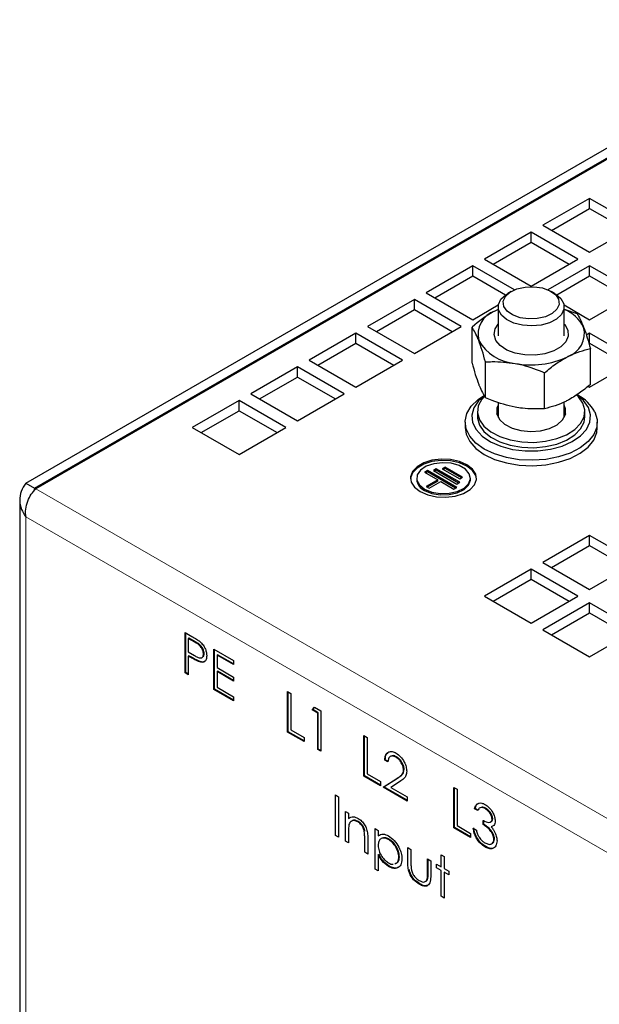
# Model space of a CAD drawing. Header units: millimetres. Extents: x 5 to 418, y 2 to 292.
# Tile 7 of 12: x 240 to 268, y 147 to 195. Entities that reach past the tile are written whole.
import ezdxf

# ---------------------------------------------------------------- set-up
doc = ezdxf.new("R2010")
doc.units = ezdxf.units.MM

msp = doc.modelspace()

# ---------------------------------------------------------------- linework, layer by layer
at = {"color": 7, "linetype": 'Continuous', "lineweight": 25}
for p, q in [((240.2724, 172.2232), (279.1633, 194.6744)), ((240.6967, 171.9782), (279.1067, 194.1519)), ((278.937, 193.9886), (240.7532, 171.9456)), ((267.5667, 186.0205), (265.304, 184.7142)), ((269.8295, 184.7142), (267.5667, 186.0205)), ((267.5667, 185.5305), (267.5667, 186.0205)), ((265.7283, 184.4692), (267.5667, 185.5305)), ((267.5667, 185.5305), (269.4051, 184.4692)), ((265.304, 184.7142), (267.5667, 183.408)), ((267.5667, 183.408), (269.8295, 184.7142)), ((264.7383, 184.3876), (262.4755, 183.0814)), ((267.001, 183.0814), (264.7383, 184.3876)), ((264.7383, 183.8977), (264.7383, 184.3876)), ((262.8999, 182.8364), (264.7383, 183.8977)), ((264.7383, 183.8977), (266.5767, 182.8364)), ((261.9099, 182.7548), (259.6471, 181.4486)), ((263.9275, 181.5901), (261.9099, 182.7548)), ((261.9099, 182.2649), (261.9099, 182.7548)), ((262.4755, 183.0814), (264.7383, 181.7751)), ((264.7383, 181.7751), (267.001, 183.0814)), ((267.5667, 182.7548), (265.549, 181.5901)), ((269.8295, 181.4486), (267.5667, 182.7548)), ((267.5667, 182.2649), (267.5667, 182.7548)), ((260.0714, 181.2036), (261.9099, 182.2649)), ((261.9099, 182.2649), (263.4986, 181.3477)), ((265.9779, 181.3477), (267.5667, 182.2649)), ((267.5667, 182.2649), (269.4051, 181.2036)), ((259.6471, 181.4486), (261.9099, 180.1423)), ((263.7765, 181.5148), (263.6067, 181.4168)), ((265.8698, 181.4168), (265.7001, 181.5148)), ((267.5667, 180.1423), (269.8295, 181.4486)), ((259.0814, 181.122), (256.8187, 179.8158)), ((261.3442, 179.8158), (259.0814, 181.122)), ((259.0814, 180.6321), (259.0814, 181.122)), ((261.9099, 180.1423), (263.1463, 180.8561)), ((263.1383, 180.7637), (263.1383, 179.3639)), ((266.3303, 180.8561), (267.5667, 180.1423)), ((266.3383, 179.3639), (266.3383, 180.7637)), ((257.243, 179.5708), (259.0814, 180.6321)), ((259.0814, 180.6321), (260.9198, 179.5708)), ((263.1383, 180.6404), (262.9815, 180.5638)), ((263.1383, 180.6323), (262.9815, 180.5638)), ((266.3383, 180.6511), (266.9515, 180.4387)), ((256.8187, 179.8158), (259.0814, 178.5095)), ((259.0814, 178.5095), (261.3442, 179.8158)), ((256.253, 179.4892), (253.9903, 178.1829)), ((258.5157, 178.1829), (256.253, 179.4892)), ((256.253, 178.9993), (256.253, 179.4892)), ((261.8749, 178.0448), (261.8749, 179.7886)), ((267.5667, 179.4892), (267.4012, 179.3936)), ((269.8295, 178.1829), (267.5667, 179.4892)), ((267.5667, 178.9993), (267.5667, 179.4892)), ((254.4146, 177.938), (256.253, 178.9993)), ((256.253, 178.9993), (258.0914, 177.938)), ((267.5667, 178.9993), (269.4051, 177.938)), ((267.6017, 177.003), (267.6017, 178.7467)), ((253.9903, 178.1829), (256.253, 176.8767)), ((256.253, 176.8767), (258.5157, 178.1829)), ((262.5251, 176.3528), (262.5251, 178.0966)), ((267.5667, 176.8767), (269.8295, 178.1829)), ((253.4246, 177.8564), (251.1618, 176.5501)), ((255.6873, 176.5501), (253.4246, 177.8564)), ((253.4246, 177.3665), (253.4246, 177.8564)), ((265.3885, 175.8319), (265.3885, 177.5757)), ((251.5862, 176.3052), (253.4246, 177.3665)), ((253.4246, 177.3665), (255.263, 176.3052)), ((251.1618, 176.5501), (253.4246, 175.2439)), ((253.4246, 175.2439), (255.6873, 176.5501)), ((267.494, 176.9187), (267.5667, 176.8767)), ((250.5961, 176.2236), (248.3334, 174.9173)), ((252.8589, 174.9173), (250.5961, 176.2236)), ((250.5961, 175.7336), (250.5961, 176.2236)), ((263.1383, 176.1383), (263.1383, 175.4055)), ((266.3383, 175.4055), (266.3383, 176.1602)), ((248.7577, 174.6724), (250.5961, 175.7336)), ((250.5961, 175.7336), (252.4346, 174.6724)), ((262.1383, 175.7012), (262.1383, 175.4399)), ((266.403, 175.5705), (266.3383, 175.7356)), ((267.3383, 175.4399), (267.3383, 175.7012)), ((261.5383, 175.1786), (261.5383, 174.9173)), ((267.9383, 174.9173), (267.9383, 175.1786)), ((248.3334, 174.9173), (250.5961, 173.6111)), ((250.5961, 173.6111), (252.8589, 174.9173)), ((259.721, 172.8373), (259.5796, 172.7557)), ((259.5796, 172.7557), (260.216, 172.3883)), ((259.721, 172.772), (259.6362, 172.723)), ((261.1353, 172.0209), (259.721, 172.8373)), ((259.721, 172.772), (259.721, 172.8373)), ((261.0787, 171.9883), (259.721, 172.772)), ((260.1453, 172.919), (260.0039, 172.8373)), ((260.0039, 172.8373), (261.1353, 172.1842)), ((260.1453, 172.8537), (260.0605, 172.8047)), ((261.2767, 172.2658), (260.1453, 172.919)), ((260.1453, 172.8537), (260.1453, 172.919)), ((261.2201, 172.2332), (260.1453, 172.8537)), ((260.5696, 173.0006), (260.4282, 172.919)), ((260.4282, 172.919), (261.2767, 172.4291)), ((260.5696, 172.9353), (260.4847, 172.8863)), ((261.4181, 172.5108), (260.5696, 173.0006)), ((260.5696, 172.9353), (260.5696, 173.0006)), ((261.3615, 172.4781), (260.5696, 172.9353)), ((240.2724, 172.2232), (240.6967, 171.9782)), ((259.1956, 172.4681), (259.1956, 172.4028)), ((260.216, 172.3883), (259.6503, 172.0617)), ((260.216, 172.323), (259.7069, 172.0291)), ((259.7918, 171.9801), (260.3574, 172.3067)), ((260.216, 172.323), (260.216, 172.3883)), ((260.3574, 172.3067), (260.9938, 171.9393)), ((261.1353, 172.1842), (261.2767, 172.2658)), ((261.2767, 172.4291), (261.4181, 172.5108)), ((261.7956, 172.4028), (261.7956, 172.4681)), ((240.6967, 171.9782), (240.6573, 171.833)), ((259.6503, 172.0617), (259.7918, 171.9801)), ((260.9938, 171.9393), (261.1353, 172.0209)), ((239.9795, 171.4066), (239.9795, 115.7186)), ((267.5667, 169.6923), (265.304, 168.386)), ((269.8295, 168.386), (267.5667, 169.6923)), ((267.5667, 169.2024), (267.5667, 169.6923)), ((265.7283, 168.1411), (267.5667, 169.2024)), ((267.5667, 169.2024), (269.4051, 168.1411)), ((265.304, 168.386), (267.5667, 167.0798)), ((267.5667, 167.0798), (269.8295, 168.386)), ((264.7383, 168.0595), (262.4755, 166.7532)), ((267.001, 166.7532), (264.7383, 168.0595)), ((264.7383, 167.5696), (264.7383, 168.0595)), ((262.8999, 166.5083), (264.7383, 167.5696)), ((264.7383, 167.5696), (266.5767, 166.5083)), ((262.4755, 166.7532), (264.7383, 165.447)), ((264.7383, 165.447), (267.001, 166.7532)), ((267.5667, 166.4267), (265.304, 165.1204)), ((269.8295, 165.1204), (267.5667, 166.4267)), ((267.5667, 165.9367), (267.5667, 166.4267)), ((265.7283, 164.8755), (267.5667, 165.9367)), ((267.5667, 165.9367), (269.4051, 164.8755)), ((265.304, 165.1204), (267.5667, 163.8142)), ((267.5667, 163.8142), (269.8295, 165.1204)), ((247.9853, 164.9945), (248.3181, 164.8024)), ((247.9853, 163.0348), (247.9853, 164.9945)), ((248.0136, 163.0511), (248.0136, 164.9782)), ((248.1659, 164.7219), (248.1376, 164.7056)), ((248.1376, 164.7056), (248.1376, 164.0523)), ((248.448, 164.5264), (248.1376, 164.7056)), ((248.4763, 164.5427), (248.1659, 164.7219)), ((249.3777, 164.1906), (250.3351, 163.638)), ((249.3777, 162.231), (249.3777, 164.1906)), ((249.406, 162.2473), (249.406, 164.1743)), ((248.1376, 164.0523), (248.4347, 163.8765)), ((248.1659, 163.8677), (248.1376, 163.8514)), ((248.1376, 163.8514), (248.1376, 162.9469)), ((248.259, 163.7813), (248.1376, 163.8514)), ((248.2872, 163.7976), (248.1659, 163.8677)), ((248.9056, 163.9694), (248.8773, 163.9531)), ((249.5583, 163.9181), (249.53, 163.9017)), ((249.53, 163.9017), (249.53, 163.2988)), ((250.3351, 163.437), (249.53, 163.9017)), ((250.3351, 163.4697), (249.5583, 163.9181)), ((250.3351, 163.638), (250.3351, 163.437)), ((248.7193, 163.5804), (248.691, 163.564)), ((249.53, 163.2988), (250.3351, 162.834)), ((249.5583, 163.1141), (249.53, 163.0978)), ((250.3351, 162.6657), (249.5583, 163.1141)), ((248.0136, 163.0511), (247.9853, 163.0348)), ((248.1376, 162.9469), (247.9853, 163.0348)), ((248.1376, 162.9501), (247.9881, 163.0364)), ((248.1376, 162.9795), (248.0136, 163.0511)), ((249.53, 163.0978), (249.53, 162.344)), ((250.3351, 162.633), (249.53, 163.0978)), ((250.3351, 162.834), (250.3351, 162.633)), ((249.406, 162.2473), (249.3777, 162.231)), ((250.3351, 161.6783), (249.3777, 162.231)), ((250.3351, 161.6816), (249.3806, 162.2326)), ((250.3351, 161.711), (249.406, 162.2473)), ((249.53, 162.344), (250.3351, 161.8793)), ((250.3351, 161.8793), (250.3351, 161.6783)), ((252.9459, 162.1308), (253.0982, 162.0429)), ((252.9459, 160.1711), (252.9459, 162.1308)), ((252.9742, 160.1874), (252.9742, 162.1145)), ((253.0982, 162.0429), (253.0982, 160.2842)), ((254.1426, 161.239), (254.2422, 161.3825)), ((254.1708, 161.2553), (254.1426, 161.239)), ((254.4036, 161.0883), (254.1426, 161.239)), ((254.1708, 161.2553), (254.2543, 161.3755)), ((254.4319, 161.1046), (254.1708, 161.2553)), ((254.2422, 161.3825), (254.5559, 161.2013)), ((254.5559, 161.2013), (254.5559, 159.2416)), ((254.4319, 161.1046), (254.4036, 161.0883)), ((254.4036, 159.3296), (254.4036, 161.0883)), ((254.4319, 159.3459), (254.4319, 161.1046)), ((253.0982, 160.2842), (253.7509, 159.9074)), ((252.9742, 160.1874), (252.9459, 160.1711)), ((253.7509, 159.7064), (252.9459, 160.1711)), ((253.7509, 159.7096), (252.9487, 160.1727)), ((253.7509, 159.739), (252.9742, 160.1874)), ((253.7509, 159.9074), (253.7509, 159.7064)), ((256.6446, 159.9956), (256.7969, 159.9076)), ((256.6446, 158.0359), (256.6446, 159.9956)), ((256.6729, 158.0522), (256.6729, 159.9792)), ((256.7969, 159.9076), (256.7969, 158.1489)), ((254.4319, 159.3459), (254.4036, 159.3296)), ((254.5559, 159.2416), (254.4036, 159.3296)), ((254.5559, 159.2449), (254.4065, 159.3312)), ((254.5559, 159.2743), (254.4319, 159.3459)), ((257.6737, 158.8311), (257.6455, 158.8148)), ((257.7978, 158.7269), (257.6455, 158.8148)), ((257.826, 158.7432), (257.6737, 158.8311)), ((258.2194, 158.9684), (258.1911, 158.9521)), ((258.5875, 158.3586), (258.5593, 158.3423)), ((256.6729, 158.0522), (256.6446, 158.0359)), ((257.4496, 157.5711), (256.6446, 158.0359)), ((257.4496, 157.5744), (256.6475, 158.0375)), ((257.4496, 157.6038), (256.6729, 158.0522)), ((256.7969, 158.1489), (257.4496, 157.7721)), ((257.5802, 157.4958), (258.2383, 157.9269)), ((257.6085, 157.5121), (258.2666, 157.9432)), ((257.4496, 157.7721), (257.4496, 157.5711)), ((257.6085, 157.5121), (257.5802, 157.4958)), ((258.7333, 156.8301), (257.5802, 157.4958)), ((258.7333, 156.8334), (257.583, 157.4974)), ((258.7333, 156.8628), (257.6085, 157.5121)), ((258.3682, 157.7652), (257.9436, 157.487)), ((257.9436, 157.487), (258.7333, 157.0311)), ((260.9961, 157.4835), (261.1484, 157.3956)), ((260.9961, 155.5238), (260.9961, 157.4835)), ((261.0243, 155.5402), (261.0243, 157.4672)), ((261.1484, 157.3956), (261.1484, 155.6369)), ((255.2631, 157.125), (255.4154, 157.0371)), ((255.2631, 155.1653), (255.2631, 157.125)), ((255.4154, 157.0371), (255.4154, 155.0774)), ((258.7333, 157.0311), (258.7333, 156.8301)), ((262.0252, 156.4699), (261.9969, 156.4535)), ((262.1492, 156.3656), (261.9969, 156.4535)), ((262.1775, 156.3819), (262.0252, 156.4699)), ((262.5324, 156.4786), (262.5041, 156.4622)), ((255.7417, 156.321), (255.894, 156.2331)), ((255.7417, 154.889), (255.7417, 156.321)), ((255.894, 156.2331), (255.894, 155.9748)), ((255.8968, 155.9765), (255.894, 155.9748)), ((262.8737, 155.9741), (262.8454, 155.9578)), ((256.3422, 155.8269), (256.3394, 155.8253)), ((257.1777, 155.4921), (257.33, 155.4042)), ((257.1777, 153.5324), (257.1777, 155.4921)), ((261.0243, 155.5402), (260.9961, 155.5238)), ((261.8011, 155.0591), (260.9961, 155.5238)), ((261.8011, 155.0624), (260.9989, 155.5255)), ((261.8011, 155.0918), (261.0243, 155.5402)), ((261.1484, 155.6369), (261.8011, 155.2601)), ((261.9316, 155.5114), (262.0839, 155.4234)), ((262.4103, 155.6873), (262.4103, 155.8883)), ((262.4386, 155.7036), (262.4103, 155.6873)), ((262.4386, 155.7036), (262.4386, 155.9046)), ((262.8278, 155.5967), (262.7995, 155.5803)), ((255.2659, 155.1669), (255.2631, 155.1653)), ((255.4154, 155.0774), (255.2631, 155.1653)), ((255.894, 155.3188), (255.894, 154.801)), ((256.6621, 155.3604), (256.6592, 155.3588)), ((256.6773, 154.3489), (256.6773, 155.0225)), ((257.33, 155.4042), (257.33, 155.1392)), ((257.3328, 155.1408), (257.33, 155.1392)), ((261.8011, 155.2601), (261.8011, 155.0591)), ((255.7445, 154.8906), (255.7417, 154.889)), ((255.894, 154.801), (255.7417, 154.889)), ((256.8296, 154.9923), (256.8296, 154.261)), ((257.8325, 154.9666), (257.8297, 154.9649)), ((258.766, 154.5752), (258.9183, 154.4873)), ((258.766, 153.8909), (258.766, 154.5752)), ((262.7394, 154.5207), (262.2652, 154.7944)), ((262.5005, 154.6084), (262.4976, 154.6068)), ((262.9607, 154.9876), (262.9324, 154.9713)), ((256.6801, 154.3505), (256.6773, 154.3489)), ((256.8296, 154.261), (256.6773, 154.3489)), ((257.3328, 154.2332), (257.33, 154.2316)), ((257.33, 154.2316), (257.33, 153.4445)), ((258.3336, 154.1139), (258.3308, 154.1123)), ((258.9183, 154.4873), (258.9183, 153.823)), ((260.376, 154.2236), (260.5283, 154.1357)), ((260.376, 153.6457), (260.376, 154.2236)), ((260.5283, 154.1357), (260.5283, 153.5578)), ((257.8641, 153.6713), (257.8358, 153.6549)), ((259.7233, 154.0225), (259.8756, 153.9346)), ((259.7233, 153.3583), (259.7233, 154.0225)), ((259.7515, 153.3747), (259.7515, 154.0062)), ((259.8756, 153.9346), (259.8756, 153.2374)), ((260.1584, 153.7713), (260.376, 153.6457)), ((260.1584, 153.5955), (260.1584, 153.7713)), ((260.1612, 153.5971), (260.1584, 153.5955)), ((260.376, 153.4699), (260.1584, 153.5955)), ((260.3788, 153.6474), (260.376, 153.6457)), ((257.1805, 153.534), (257.1777, 153.5324)), ((257.33, 153.4445), (257.1777, 153.5324)), ((260.3788, 153.4715), (260.376, 153.4699)), ((260.376, 152.2137), (260.376, 153.4699)), ((260.5283, 153.5578), (260.7458, 153.4322)), ((260.5311, 153.3836), (260.5283, 153.382)), ((260.5283, 153.382), (260.5283, 152.1257)), ((260.7458, 153.2564), (260.5283, 153.382)), ((260.7458, 153.4322), (260.7458, 153.2564)), ((259.3246, 152.7987), (259.3218, 152.7971)), ((259.7264, 153.0402), (259.6981, 153.0239)), ((260.3788, 152.2153), (260.376, 152.2137)), ((260.5283, 152.1257), (260.376, 152.2137))]:
    msp.add_line(p, q, dxfattribs=at)
at = {"color": 7, "linetype": 'Continuous', "lineweight": 18}
for p, q in [((240.6967, 171.8792), (240.6967, 171.9782)), ((276.5611, 151.2741), (240.7532, 171.9456)), ((275.6277, 150.18), (240.2724, 170.5902)), ((240.2724, 170.5902), (240.2724, 115.7187)), ((248.4763, 164.5427), (248.448, 164.5264)), ((248.2872, 163.7976), (248.259, 163.7813)), ((258.2666, 157.9432), (258.2383, 157.9269)), ((256.6801, 155.0242), (256.6773, 155.0225)), ((258.7688, 153.8926), (258.766, 153.8909)), ((259.7515, 153.3747), (259.7233, 153.3583))]:
    msp.add_line(p, q, dxfattribs=at)
at = {"color": 7, "linetype": 'Continuous', "lineweight": 25, "flags": 128}
for points in [[(263.4903, 181.2717), (263.7183, 181.4791), (264.0462, 181.6356), (264.4419, 181.726), (264.8666, 181.7413), (265.2787, 181.6802), (265.6379, 181.5485), (265.909, 181.3592), (266.0656, 181.1308), (266.0922, 180.8857), (265.9863, 180.6477), (265.7582, 180.4404), (265.4303, 180.2838), (265.0347, 180.1935), (264.61, 180.1781), (264.1979, 180.2392), (263.8387, 180.3709), (263.5675, 180.5602), (263.411, 180.7886), (263.3843, 181.0338), (263.4903, 181.2717)], [(265.8698, 181.4168), (265.9265, 181.3823), (266.1803, 181.164), (266.3172, 180.9132), (266.3262, 180.6504), (266.2065, 180.3967), (265.968, 180.1728), (265.6297, 179.9967), (265.2193, 179.8828), (264.7699, 179.8403), (264.3179, 179.8725), (263.9, 179.977), (263.55, 180.1452), (263.2963, 180.3635), (263.1594, 180.6143), (263.1504, 180.8771), (263.27, 181.1308)], [(263.27, 181.1308), (263.5086, 181.3547), (263.6067, 181.4168)], [(266.3383, 179.9309), (266.3605, 179.905), (266.5096, 179.6357), (266.5273, 179.3532), (266.4124, 179.0784), (266.1732, 178.8318), (265.8277, 178.6315), (265.4013, 178.4924), (264.9258, 178.4249), (264.4364, 178.434), (263.9693, 178.519), (263.5593, 178.6735), (263.2368, 178.8862), (263.0256, 179.1413), (262.9414, 179.4197), (262.9905, 179.701), (263.1383, 179.9309)], [(267.8176, 175.6812), (267.9298, 175.3131), (267.9114, 174.9395), (267.763, 174.5756), (267.4908, 174.2365), (267.106, 173.9359), (266.6242, 173.6862), (266.0652, 173.4976), (265.4519, 173.3778), (264.8093, 173.3317), (264.1639, 173.3613), (263.5419, 173.4652), (262.969, 173.6393), (262.4685, 173.8765), (262.0609, 174.1669), (261.7629, 174.4987), (261.5867, 174.8584), (261.5396, 175.2312), (261.6234, 175.6018), (261.8347, 175.9551), (262.1649, 176.2767), (262.4752, 176.4846)], [(265.4346, 174.2551), (265.9745, 174.3808), (266.4525, 174.5727), (266.8445, 174.8212), (267.1309, 175.1138), (267.2973, 175.4359), (267.3354, 175.7713), (267.2433, 176.1032), (267.0256, 176.4149), (266.9448, 176.4951)], [(267.5096, 175.8923), (267.2764, 176.2256), (266.9455, 176.5079)], [(262.4431, 176.4442), (262.1874, 176.2117), (261.9596, 175.8771), (261.8618, 175.5221), (261.8985, 175.1632), (262.0679, 174.8172), (262.3622, 174.5004), (262.7676, 174.2275), (263.2652, 174.0113), (263.8316, 173.8619), (264.4404, 173.7862), (265.0632, 173.7879), (265.6708, 173.8669), (266.2347, 174.0194), (266.7287, 174.2383), (267.1296, 174.5134), (267.4187, 174.8318), (267.5825, 175.1787), (267.6133, 175.5378), (267.5096, 175.8923), (267.5096, 175.8923)], [(262.4655, 176.4301), (262.3456, 176.2886), (262.1792, 175.9665), (262.1411, 175.6311), (262.2333, 175.2992), (262.451, 174.9875), (262.7834, 174.7116), (263.2139, 174.4853), (263.7208, 174.32), (264.2787, 174.2239), (264.8597, 174.2019), (265.4346, 174.2551)], [(263.1383, 175.9969), (263.079, 175.8531), (263.0721, 175.5771), (263.2002, 175.3111), (263.4528, 175.0768), (263.8096, 174.893), (264.2417, 174.7747), (264.7139, 174.7315), (265.1882, 174.7668)], [(265.1882, 174.7668), (265.626, 174.8778), (265.9919, 175.0555), (266.2562, 175.2856), (266.3975, 175.5493), (266.4045, 175.8253), (266.3383, 175.9969)], [(263.0736, 175.5705), (263.1312, 175.7225), (263.1383, 175.7356)], [(263.1383, 175.7356), (263.079, 175.5918), (263.0736, 175.5705)], [(266.3383, 175.7356), (266.3549, 175.7038), (266.403, 175.5705)], [(262.1383, 175.4399), (262.1411, 175.3698), (262.2333, 175.0379), (262.451, 174.7262), (262.7834, 174.4503), (263.2139, 174.224), (263.7208, 174.0587), (264.2787, 173.9626), (264.8597, 173.9406), (265.4346, 173.9938)], [(265.4346, 173.9938), (265.9745, 174.1195), (266.4525, 174.3114), (266.8445, 174.5599), (267.1309, 174.8525), (267.2973, 175.1746), (267.3383, 175.4399)], [(261.5383, 174.9173), (261.5867, 174.5971), (261.7629, 174.2374), (262.0609, 173.9056), (262.4685, 173.6152), (262.969, 173.378), (263.5419, 173.204), (264.1639, 173.1), (264.8093, 173.0704), (265.4519, 173.1165), (266.0652, 173.2363), (266.6242, 173.4249), (267.106, 173.6746), (267.4908, 173.9752), (267.763, 174.3143), (267.9114, 174.6782), (267.9383, 174.9173)], [(262.0946, 172.4354), (262.0591, 172.5991), (261.8999, 172.8454), (261.627, 173.0559), (261.2624, 173.2134), (260.8357, 173.3053), (260.3815, 173.3241), (259.9365, 173.2682), (259.5368, 173.1422), (259.2148, 172.9563), (258.9965, 172.7256), (258.8997, 172.4687), (258.8966, 172.4354)], [(259.3643, 171.815), (259.7288, 171.6574), (260.1555, 171.5655), (260.6098, 171.5468), (261.0548, 171.6027), (261.4545, 171.7287), (261.7765, 171.9146), (261.9948, 172.1453), (262.0916, 172.4022), (262.0591, 172.6644), (261.8999, 172.9108), (261.627, 173.1212), (261.2624, 173.2788), (260.8357, 173.3706), (260.3815, 173.3894), (259.9365, 173.3335), (259.5368, 173.2075), (259.2148, 173.0216), (258.9965, 172.7909), (258.8997, 172.534), (258.9322, 172.2718), (259.0914, 172.0254), (259.3643, 171.815)], [(259.5764, 171.9374), (259.9247, 171.7939), (260.3348, 171.7234), (260.7624, 171.7336), (261.1611, 171.8234), (261.4877, 171.9831), (261.7067, 172.1953), (261.7945, 172.4371), (261.7416, 172.6822), (261.5536, 172.9042), (261.251, 173.0789), (260.8666, 173.1874), (260.4419, 173.2179), (260.0231, 173.1672), (259.6555, 173.0408), (259.3789, 172.8522), (259.2233, 172.6221), (259.2056, 172.3753), (259.3277, 172.1385), (259.5764, 171.9374)], [(259.5764, 171.8721), (259.9247, 171.7285), (260.3348, 171.6581), (260.7624, 171.6683), (261.1611, 171.7581), (261.4877, 171.9177), (261.7067, 172.13), (261.7945, 172.3718), (261.7956, 172.4028)]]:
    msp.add_lwpolyline(points, dxfattribs=at)
at = {"color": 7, "linetype": 'Continuous', "lineweight": 25}
for centre, radius, start, end in [((263.3604, 179.4278), 1.1975, 108.44867, 194.2907), ((265.7048, 179.0056), 1.7532, 26.29864, 68.81884), ((266.1161, 179.4868), 1.1975, 288.44867, 14.2907), ((264.1307, 180.2497), 2.2308, 210.06335, 265.52949), ((264.7346, 182.0248), 4.074, 258.99354, 295.6024), ((266.0359, 174.6875), 2.04, 29.1493, 61.75265), ((259.8192, 172.4482), 0.6252, 184.16873, 247.15141)]:
    msp.add_arc(centre, radius, start, end, dxfattribs=at)
for points, knots in [([(262.9815, 180.5638), (262.9552, 180.5497), (262.5816, 180.3493), (262.2154, 180.0587), (261.8749, 179.7886)], [0, 0, 0, 0, 0.0702148, 1, 1, 1, 1]), ([(266.9515, 180.4387), (267.0043, 180.3543), (267.1108, 180.184), (267.221, 179.917), (267.2766, 179.7824)], [0, 0, 0, 0, 0.495458, 1, 1, 1, 1]), ([(262.2, 179.1322), (262.1923, 179.1521), (262.0825, 179.4351), (261.9749, 179.6183), (261.8749, 179.7886)], [0, 0, 0, 0, 0.0702148, 1, 1, 1, 1]), ([(267.2766, 179.7824), (267.2843, 179.7621), (267.3941, 179.4737), (267.5016, 179.097), (267.6017, 178.7467)], [0, 0, 0, 0, 0.0702148, 1, 1, 1, 1]), ([(262.5251, 178.0966), (262.4723, 178.287), (262.3657, 178.6713), (262.2556, 178.9776), (262.2, 179.1322)], [0, 0, 0, 0, 0.49545796, 1, 1, 1, 1]), ([(266.4951, 178.3508), (266.5213, 178.3645), (266.895, 178.5595), (267.2612, 178.6565), (267.6017, 178.7467)], [0, 0, 0, 0, 0.0702148, 1, 1, 1, 1]), ([(261.8749, 178.0448), (261.9277, 177.8544), (262.0343, 177.4702), (262.1444, 177.1638), (262.2, 177.0092)], [0, 0, 0, 0, 0.49545796, 1, 1, 1, 1]), ([(262.5251, 178.0966), (262.6309, 178.1027), (263.0973, 178.1294), (263.582, 178.0709), (263.9568, 178.0257)], [0, 0, 0, 0, 0.2269026, 1, 1, 1, 1]), ([(263.9568, 178.0257), (264.0752, 178.0019), (264.5597, 177.9042), (265.0318, 177.7171), (265.3885, 177.5757)], [0, 0, 0, 0, 0.2443658, 1, 1, 1, 1]), ([(265.3885, 177.5757), (265.5682, 177.7237), (265.9309, 178.0226), (266.3059, 178.2408), (266.4951, 178.3508)], [0, 0, 0, 0, 0.495458, 1, 1, 1, 1]), ([(262.2, 177.0092), (262.2077, 176.9893), (262.3175, 176.7063), (262.4251, 176.5232), (262.5251, 176.3528)], [0, 0, 0, 0, 0.0702148, 1, 1, 1, 1]), ([(267.6017, 177.003), (267.422, 176.8549), (267.0592, 176.556), (266.6843, 176.3379), (266.4951, 176.2278)], [0, 0, 0, 0, 0.495458, 1, 1, 1, 1]), ([(263.9568, 175.9027), (263.582, 175.9939), (263.0973, 176.1118), (262.6309, 176.3082), (262.5251, 176.3528)], [0, 0, 0, 0, 0.7730974, 1, 1, 1, 1]), ([(266.4951, 176.2278), (266.4688, 176.2141), (266.0952, 176.0191), (265.729, 175.9221), (265.3885, 175.8319)], [0, 0, 0, 0, 0.0702148, 1, 1, 1, 1]), ([(265.3885, 175.8319), (265.0318, 175.8203), (264.5597, 175.8049), (264.0752, 175.8835), (263.9568, 175.9027)], [0, 0, 0, 0, 0.7556342, 1, 1, 1, 1]), ([(240.2724, 172.2232), (240.189, 172.093), (240.0222, 171.8324), (239.9552, 171.3898), (240.0326, 170.9597), (240.1946, 170.7101), (240.2724, 170.5902)], [0, 0, 0, 0, 0.2546949, 0.5095867, 0.7644797, 1, 1, 1, 1]), ([(248.3181, 164.8024), (248.3907, 164.7608), (248.5201, 164.6865), (248.6483, 164.5915), (248.7046, 164.5498)], [0, 0, 0, 0, 0.5603137, 1, 1, 1, 1]), ([(248.9056, 163.9694), (248.898, 164.0301), (248.8865, 164.1214), (248.824, 164.2459), (248.7039, 164.4141), (248.5774, 164.4856), (248.4763, 164.5427)], [0, 0, 0, 0, 0.2490256, 0.3747335, 0.5004077, 1, 1, 1, 1]), ([(248.7046, 164.5498), (248.7562, 164.4985), (248.8592, 164.396), (248.9663, 164.202), (249.022, 164.0189), (249.0271, 163.917), (249.0296, 163.866)], [0, 0, 0, 0, 0.2797199, 0.5593949, 0.7795065, 1, 1, 1, 1]), ([(248.8773, 163.9531), (248.8697, 164.0138), (248.8582, 164.1051), (248.7957, 164.2296), (248.6756, 164.3978), (248.5491, 164.4693), (248.448, 164.5264)], [0, 0, 0, 0, 0.2490256, 0.3747335, 0.5004077, 1, 1, 1, 1]), ([(248.691, 163.564), (248.6107, 163.5987), (248.4672, 163.6607), (248.3226, 163.7444), (248.259, 163.7813)], [0, 0, 0, 0, 0.55969422, 1, 1, 1, 1]), ([(248.7193, 163.5804), (248.639, 163.6151), (248.4955, 163.6771), (248.3509, 163.7608), (248.2872, 163.7976)], [0, 0, 0, 0, 0.55969422, 1, 1, 1, 1]), ([(248.4347, 163.8765), (248.4845, 163.8488), (248.5839, 163.7935), (248.7099, 163.7485), (248.7927, 163.767), (248.8584, 163.8189), (248.8698, 163.8995), (248.8773, 163.9531)], [0, 0, 0, 0, 0.2511151, 0.501025, 0.6263454, 0.7516847, 1, 1, 1, 1]), ([(249.0296, 163.866), (249.0256, 163.8037), (249.0175, 163.6792), (248.9325, 163.5711), (248.8169, 163.5364), (248.733, 163.5548), (248.691, 163.564)], [0, 0, 0, 0, 0.2800989, 0.5593238, 0.7794579, 1, 1, 1, 1]), ([(248.8537, 163.8166), (248.858, 163.82), (248.8947, 163.8482), (248.9005, 163.9126), (248.9056, 163.9694)], [0, 0, 0, 0, 0.1178456, 1, 1, 1, 1]), ([(248.9025, 163.5805), (248.8829, 163.5728), (248.8297, 163.5519), (248.7621, 163.5693), (248.7193, 163.5804)], [0, 0, 0, 0, 0.366658, 1, 1, 1, 1]), ([(257.6455, 158.8148), (257.6553, 158.9044), (257.675, 159.0835), (257.8202, 159.2169), (258.0041, 159.2419), (258.134, 159.1797), (258.1989, 159.1486)], [0, 0, 0, 0, 0.28003311, 0.55955072, 0.77966886, 1, 1, 1, 1]), ([(257.6737, 158.8311), (257.681, 158.9244), (257.6931, 159.0785), (257.784, 159.146), (257.82, 159.1727)], [0, 0, 0, 0, 0.6048165, 1, 1, 1, 1]), ([(258.1911, 158.9521), (258.1331, 158.9787), (258.0173, 159.032), (257.8864, 158.9851), (257.8162, 158.8722), (257.8039, 158.7754), (257.7978, 158.7269)], [0, 0, 0, 0, 0.2797288, 0.5589686, 0.7791934, 1, 1, 1, 1]), ([(258.2194, 158.9684), (258.1596, 158.9991), (258.0697, 159.0453), (258.0046, 159.0148), (257.9829, 159.0045)], [0, 0, 0, 0, 0.6653055, 1, 1, 1, 1]), ([(258.5593, 158.3423), (258.5521, 158.407), (258.5377, 158.5365), (258.4343, 158.7246), (258.3149, 158.8697), (258.2324, 158.9246), (258.1911, 158.9521)], [0, 0, 0, 0, 0.2791505, 0.5589598, 0.7793409, 1, 1, 1, 1]), ([(258.1989, 159.1486), (258.2746, 159.0967), (258.4258, 158.9931), (258.5938, 158.7366), (258.6955, 158.4842), (258.7062, 158.3414), (258.7116, 158.27)], [0, 0, 0, 0, 0.2798903, 0.5592237, 0.7795824, 1, 1, 1, 1]), ([(258.5875, 158.3586), (258.5803, 158.4233), (258.5659, 158.5529), (258.4625, 158.741), (258.3432, 158.886), (258.2607, 158.9409), (258.2194, 158.9684)], [0, 0, 0, 0, 0.2791505, 0.5589598, 0.7793409, 1, 1, 1, 1]), ([(258.2383, 157.9269), (258.3198, 157.9766), (258.4333, 158.0457), (258.5455, 158.1902), (258.5547, 158.2916), (258.5593, 158.3423)], [0, 0, 0, 0, 0.5607551, 0.780531, 1, 1, 1, 1]), ([(258.2666, 157.9432), (258.3481, 157.9929), (258.4616, 158.0621), (258.5738, 158.2065), (258.583, 158.3079), (258.5875, 158.3586)], [0, 0, 0, 0, 0.5607551, 0.780531, 1, 1, 1, 1]), ([(258.7116, 158.27), (258.7047, 158.1963), (258.6909, 158.0486), (258.5552, 157.892), (258.4392, 157.8133), (258.3682, 157.7652)], [0, 0, 0, 0, 0.2792879, 0.5591538, 1, 1, 1, 1]), ([(261.9969, 156.4535), (262.0164, 156.5176), (262.0555, 156.6456), (262.1852, 156.7373), (262.3421, 156.7424), (262.4487, 156.6904), (262.5021, 156.6644)], [0, 0, 0, 0, 0.28028774, 0.55967968, 0.77974654, 1, 1, 1, 1]), ([(262.0252, 156.4699), (262.0437, 156.5359), (262.0782, 156.6589), (262.1707, 156.7078), (262.2136, 156.7305)], [0, 0, 0, 0, 0.5362737, 1, 1, 1, 1]), ([(262.5041, 156.4622), (262.46, 156.4837), (262.3718, 156.5265), (262.2316, 156.5093), (262.1805, 156.4201), (262.1492, 156.3656)], [0, 0, 0, 0, 0.2806217, 0.560395, 1, 1, 1, 1]), ([(262.5324, 156.4786), (262.4874, 156.5017), (262.4087, 156.5423), (262.3451, 156.5267), (262.3178, 156.52)], [0, 0, 0, 0, 0.5715625, 1, 1, 1, 1]), ([(262.5021, 156.6644), (262.5708, 156.6162), (262.7081, 156.5199), (262.8725, 156.2991), (262.9769, 156.0679), (262.9908, 155.9353), (262.9977, 155.8691)], [0, 0, 0, 0, 0.280085, 0.5598683, 0.7800992, 1, 1, 1, 1]), ([(262.8454, 155.9578), (262.8368, 156.0141), (262.8195, 156.1271), (262.6896, 156.3289), (262.5744, 156.4117), (262.5041, 156.4622)], [0, 0, 0, 0, 0.2788838, 0.5600398, 1, 1, 1, 1]), ([(262.8737, 155.9741), (262.8651, 156.0304), (262.8478, 156.1434), (262.7179, 156.3453), (262.6027, 156.428), (262.5324, 156.4786)], [0, 0, 0, 0, 0.2788838, 0.5600398, 1, 1, 1, 1]), ([(255.894, 155.9748), (255.9664, 156.0231), (256.0958, 156.1095), (256.2832, 156.0237), (256.3659, 155.9859)], [0, 0, 0, 0, 0.5591406, 1, 1, 1, 1]), ([(256.3659, 155.9859), (256.4215, 155.9481), (256.5326, 155.8727), (256.6787, 155.6852), (256.7872, 155.4569), (256.8255, 155.2201), (256.8282, 155.0683), (256.8296, 154.9923)], [0, 0, 0, 0, 0.1865964, 0.373039, 0.5593711, 0.7792538, 1, 1, 1, 1]), ([(262.4103, 155.8883), (262.5061, 155.8433), (262.6497, 155.7759), (262.7909, 155.8088), (262.8385, 155.8792), (262.8431, 155.9316), (262.8454, 155.9578)], [0, 0, 0, 0, 0.4994059, 0.7489727, 0.8745403, 1, 1, 1, 1]), ([(262.7676, 155.8282), (262.7895, 155.8315), (262.8318, 155.8378), (262.8664, 155.8964), (262.8713, 155.9482), (262.8737, 155.9741)], [0, 0, 0, 0, 0.34901632, 0.67464794, 1, 1, 1, 1]), ([(255.9175, 155.6896), (255.909, 155.6231), (255.8938, 155.5043), (255.8939, 155.3755), (255.894, 155.3188)], [0, 0, 0, 0, 0.5596576, 1, 1, 1, 1]), ([(256.3394, 155.8253), (256.2856, 155.8499), (256.1779, 155.8992), (256.0522, 155.8707), (255.96, 155.8033), (255.9317, 155.7275), (255.9175, 155.6896)], [0, 0, 0, 0, 0.2795632, 0.5594073, 0.779699, 1, 1, 1, 1]), ([(256.3676, 155.8416), (256.3142, 155.8657), (256.2074, 155.9139), (256.0921, 155.8954), (256.0448, 155.8523), (256.0301, 155.839)], [0, 0, 0, 0, 0.4082563, 0.8169229, 1, 1, 1, 1]), ([(256.6592, 155.3588), (256.6471, 155.4114), (256.6228, 155.5164), (256.5125, 155.7054), (256.405, 155.7798), (256.3394, 155.8253)], [0, 0, 0, 0, 0.2811923, 0.5613307, 1, 1, 1, 1]), ([(256.6875, 155.3751), (256.6754, 155.4277), (256.6511, 155.5327), (256.5408, 155.7217), (256.4333, 155.7962), (256.3676, 155.8416)], [0, 0, 0, 0, 0.2811923, 0.5613307, 1, 1, 1, 1]), ([(262.4976, 154.6068), (262.4198, 154.6596), (262.2643, 154.7651), (262.0805, 155.0216), (261.9739, 155.2812), (261.9457, 155.4346), (261.9316, 155.5114)], [0, 0, 0, 0, 0.2798859, 0.5589785, 0.7792629, 1, 1, 1, 1]), ([(262.5259, 154.6231), (262.4481, 154.6759), (262.2925, 154.7814), (262.1088, 155.0379), (262.0021, 155.2975), (261.974, 155.4509), (261.9599, 155.5277)], [0, 0, 0, 0, 0.2798859, 0.5589785, 0.7792629, 1, 1, 1, 1]), ([(262.9324, 154.9713), (262.93, 155.0069), (262.9251, 155.0781), (262.8719, 155.2322), (262.7609, 155.4182), (262.5863, 155.5718), (262.469, 155.6487), (262.4103, 155.6873)], [0, 0, 0, 0, 0.12523218, 0.25048027, 0.49923549, 0.74904874, 1, 1, 1, 1]), ([(262.9607, 154.9876), (262.9583, 155.0232), (262.9534, 155.0944), (262.9002, 155.2486), (262.7892, 155.4345), (262.6146, 155.5881), (262.4973, 155.665), (262.4386, 155.7036)], [0, 0, 0, 0, 0.12523218, 0.25048027, 0.49923549, 0.74904874, 1, 1, 1, 1]), ([(262.9977, 155.8691), (262.995, 155.8254), (262.9894, 155.7381), (262.9283, 155.623), (262.8483, 155.5965), (262.7995, 155.5803)], [0, 0, 0, 0, 0.2805082, 0.5607923, 1, 1, 1, 1]), ([(262.7995, 155.5803), (262.839, 155.5337), (262.9096, 155.4504), (262.9609, 155.3508), (262.9834, 155.3069)], [0, 0, 0, 0, 0.55979451, 1, 1, 1, 1]), ([(256.6773, 155.0225), (256.6776, 155.0835), (256.6782, 155.1923), (256.665, 155.3079), (256.6592, 155.3588)], [0, 0, 0, 0, 0.5602545, 1, 1, 1, 1]), ([(257.33, 155.1392), (257.4072, 155.1885), (257.5454, 155.2769), (257.7436, 155.1819), (257.8311, 155.14)], [0, 0, 0, 0, 0.5584454, 1, 1, 1, 1]), ([(257.8297, 154.9649), (257.7563, 154.9982), (257.6094, 155.0648), (257.444, 155.0082), (257.3443, 154.8766), (257.3348, 154.7489), (257.33, 154.685)], [0, 0, 0, 0, 0.2797143, 0.5593271, 0.7795192, 1, 1, 1, 1]), ([(257.858, 154.9813), (257.7828, 155.0184), (257.6612, 155.0786), (257.5717, 155.0381), (257.5376, 155.0226)], [0, 0, 0, 0, 0.6183416, 1, 1, 1, 1]), ([(257.8311, 155.14), (257.9262, 155.0725), (258.1165, 154.9375), (258.3286, 154.6159), (258.4625, 154.2973), (258.4762, 154.1167), (258.4831, 154.0264)], [0, 0, 0, 0, 0.2796269, 0.559432, 0.7797032, 1, 1, 1, 1]), ([(262.0839, 155.4234), (262.0994, 155.3575), (262.1272, 155.2399), (262.1895, 155.1259), (262.2168, 155.0758)], [0, 0, 0, 0, 0.56069443, 1, 1, 1, 1]), ([(262.2168, 155.0758), (262.2656, 155.0125), (262.3529, 154.899), (262.4552, 154.8346), (262.5004, 154.8062)], [0, 0, 0, 0, 0.558748, 1, 1, 1, 1]), ([(262.9834, 155.3069), (263.0159, 155.2282), (263.0739, 155.0874), (263.0814, 154.9575), (263.0847, 154.9003)], [0, 0, 0, 0, 0.5594596, 1, 1, 1, 1]), ([(257.33, 154.685), (257.3382, 154.5957), (257.3548, 154.4171), (257.493, 154.1514), (257.6603, 153.9511), (257.7748, 153.8723), (257.8321, 153.833)], [0, 0, 0, 0, 0.2796212, 0.5588504, 0.7794453, 1, 1, 1, 1]), ([(258.3308, 154.1123), (258.3208, 154.2018), (258.3007, 154.3808), (258.1664, 154.645), (258.001, 154.848), (257.8868, 154.926), (257.8297, 154.9649)], [0, 0, 0, 0, 0.2794238, 0.5591042, 0.7795162, 1, 1, 1, 1]), ([(258.3591, 154.1286), (258.3491, 154.2181), (258.329, 154.3971), (258.1947, 154.6613), (258.0293, 154.8644), (257.9151, 154.9423), (257.858, 154.9813)], [0, 0, 0, 0, 0.2794238, 0.5591042, 0.7795162, 1, 1, 1, 1]), ([(263.0847, 154.9003), (263.0726, 154.811), (263.0484, 154.6325), (262.8889, 154.5134), (262.6948, 154.5105), (262.5634, 154.5747), (262.4976, 154.6068)], [0, 0, 0, 0, 0.2793416, 0.5588341, 0.7792735, 1, 1, 1, 1]), ([(262.5004, 154.8062), (262.5592, 154.7768), (262.6766, 154.7182), (262.8192, 154.7371), (262.9153, 154.8216), (262.9267, 154.9214), (262.9324, 154.9713)], [0, 0, 0, 0, 0.280589, 0.5601406, 0.7803078, 1, 1, 1, 1]), ([(262.9147, 154.5598), (262.9083, 154.5542), (262.8612, 154.5128), (262.7193, 154.533), (262.5904, 154.593), (262.5259, 154.6231)], [0, 0, 0, 0, 0.0727029, 0.5360497, 1, 1, 1, 1]), ([(262.8839, 154.8025), (262.9018, 154.8163), (262.9499, 154.8533), (262.9565, 154.9358), (262.9607, 154.9876)], [0, 0, 0, 0, 0.3713977, 1, 1, 1, 1]), ([(257.8358, 153.6549), (257.7254, 153.7356), (257.5277, 153.8802), (257.3905, 154.1239), (257.33, 154.2316)], [0, 0, 0, 0, 0.5585055, 1, 1, 1, 1]), ([(257.8641, 153.6713), (257.7537, 153.752), (257.5559, 153.8965), (257.4188, 154.1403), (257.3583, 154.2479)], [0, 0, 0, 0, 0.5585055, 1, 1, 1, 1]), ([(258.1429, 153.7956), (258.1677, 153.8008), (258.2398, 153.8157), (258.3105, 153.9291), (258.324, 154.0513), (258.3308, 154.1123)], [0, 0, 0, 0, 0.208466, 0.6044259, 1, 1, 1, 1]), ([(258.1711, 153.8119), (258.196, 153.8171), (258.268, 153.8321), (258.3388, 153.9454), (258.3523, 154.0676), (258.3591, 154.1286)], [0, 0, 0, 0, 0.208466, 0.6044259, 1, 1, 1, 1]), ([(257.8321, 153.833), (257.9086, 153.7911), (257.9888, 153.7471), (258.0483, 153.7665), (258.0511, 153.7674)], [0, 0, 0, 0, 0.9532967, 1, 1, 1, 1]), ([(258.4831, 154.0264), (258.4719, 153.9227), (258.4496, 153.7152), (258.2727, 153.5747), (258.0606, 153.5478), (257.9108, 153.6192), (257.8358, 153.6549)], [0, 0, 0, 0, 0.27954876, 0.55925603, 0.77955858, 1, 1, 1, 1]), ([(258.2878, 153.6123), (258.2842, 153.609), (258.2354, 153.5638), (258.0842, 153.5712), (257.9375, 153.6379), (257.8641, 153.6713)], [0, 0, 0, 0, 0.0378499, 0.5187734, 1, 1, 1, 1]), ([(259.3218, 152.7971), (259.2274, 152.8605), (259.0393, 152.9867), (258.8334, 153.3262), (258.771, 153.6342), (258.7676, 153.8052), (258.766, 153.8909)], [0, 0, 0, 0, 0.2800534, 0.5579589, 0.7783884, 1, 1, 1, 1]), ([(258.9183, 153.823), (258.9181, 153.7601), (258.9178, 153.6478), (258.9349, 153.5272), (258.9424, 153.4743)], [0, 0, 0, 0, 0.5603768, 1, 1, 1, 1]), ([(259.3501, 152.8134), (259.2567, 152.8766), (259.0708, 153.0023), (258.8812, 153.2964), (258.8499, 153.4596), (258.841, 153.5059)], [0, 0, 0, 0, 0.4191326, 0.83505075, 1, 1, 1, 1]), ([(258.9424, 153.4743), (258.9611, 153.4154), (258.9986, 153.2977), (259.1352, 153.1046), (259.2519, 153.0224), (259.3231, 152.9722)], [0, 0, 0, 0, 0.2801172, 0.5605725, 1, 1, 1, 1]), ([(259.8756, 153.2374), (259.8742, 153.1312), (259.8714, 152.9201), (259.7521, 152.7097), (259.5398, 152.6869), (259.3946, 152.7603), (259.3218, 152.7971)], [0, 0, 0, 0, 0.2815094, 0.5596397, 0.7792866, 1, 1, 1, 1]), ([(259.6981, 153.0239), (259.7074, 153.0831), (259.7241, 153.1891), (259.7235, 153.3066), (259.7233, 153.3583)], [0, 0, 0, 0, 0.5593832, 1, 1, 1, 1]), ([(259.7264, 153.0402), (259.7357, 153.0995), (259.7523, 153.2055), (259.7518, 153.3229), (259.7515, 153.3747)], [0, 0, 0, 0, 0.5593832, 1, 1, 1, 1]), ([(259.3231, 152.9722), (259.3673, 152.9498), (259.4554, 152.9049), (259.5685, 152.9008), (259.6541, 152.9401), (259.6834, 152.9959), (259.6981, 153.0239)], [0, 0, 0, 0, 0.2802653, 0.5599951, 0.7800672, 1, 1, 1, 1]), ([(259.7139, 152.743), (259.6659, 152.7304), (259.5582, 152.7021), (259.4243, 152.7737), (259.3501, 152.8134)], [0, 0, 0, 0, 0.4457401, 1, 1, 1, 1]), ([(259.6135, 152.9324), (259.6362, 152.9407), (259.6859, 152.9588), (259.7121, 153.0115), (259.7264, 153.0402)], [0, 0, 0, 0, 0.4560963, 1, 1, 1, 1])]:
    msp.add_open_spline(points, degree=3, knots=knots, dxfattribs=at)
msp.add_open_spline([(240.2724, 170.5902), (240.2642, 170.7142), (240.2477, 170.9623), (240.3547, 171.3592), (240.5318, 171.7156), (240.6794, 171.8689), (240.7532, 171.9456)], degree=3, dxfattribs=at)

doc.saveas('drawing.dxf')
